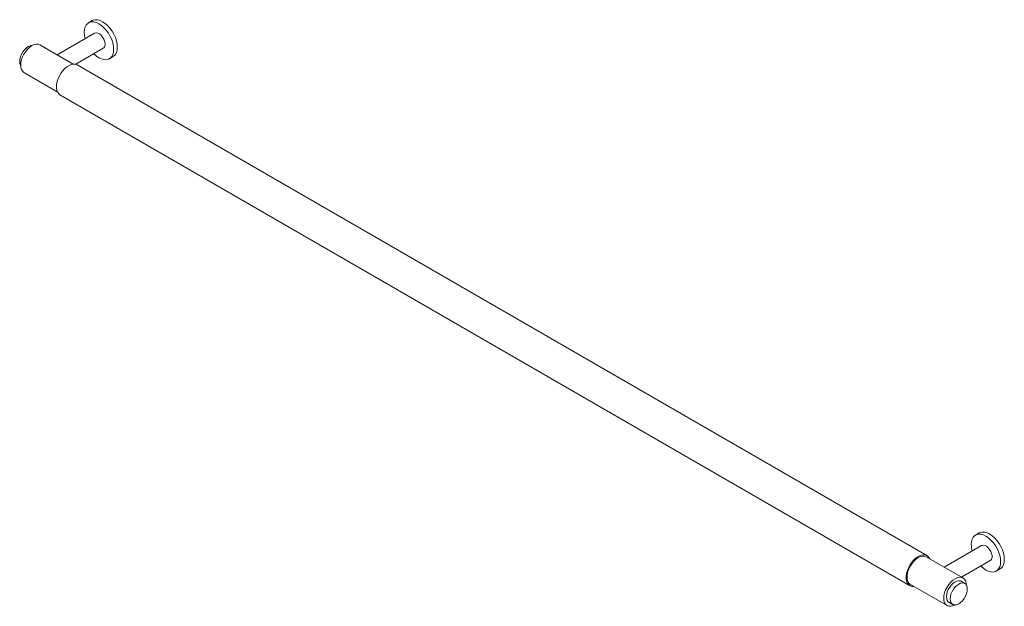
# Paper-space layout '_Isometric' of a CAD drawing. Header units: millimetres. Extents: x -274 to 295, y -162 to 176.
import ezdxf

# ---------------------------------------------------------------- set-up
doc = ezdxf.new("R2010")
doc.units = ezdxf.units.MM

psp = doc.layouts.new('_Isometric')

# ---------------------------------------------------------------- linework, layer by layer
at = {"color": 7, "linetype": 'Continuous', "lineweight": 15}
for p, q in [((-231.74, 175.82), (-233.86, 174.59)), ((-230.36, 168.53), (-251.95, 156.07)), ((-242.73, 150.75), (-261.98, 161.86)), ((-241.3, 150.67), (-225.37, 159.87)), ((-221.87, 153.81), (-219.74, 155.03)), ((250.37, -132.99), (-240.37, 150.31)), ((-271.18, 145.93), (-251.93, 134.81)), ((-250.37, 132.99), (240.37, -150.31)), ((280.56, -119.93), (278.43, -121.15)), ((281.93, -127.21), (260.35, -139.67)), ((271.18, -145.93), (249.97, -133.68)), ((270.35, -145.45), (286.93, -135.87)), ((290.43, -141.94), (292.55, -140.71)), ((272.2, -149.06), (270.08, -147.83)), ((240.77, -149.61), (261.98, -161.86)), ((263.08, -159.96), (265.2, -161.18))]:
    psp.add_line(p, q, dxfattribs=at)
at = {"color": 7, "linetype": 'Continuous', "lineweight": 15, "flags": 128}
for points in [[(-217.26, 160.53), (-217.39, 162.3), (-217.77, 164.17), (-218.4, 166.08), (-219.24, 167.97), (-220.29, 169.78), (-221.5, 171.46), (-222.84, 172.96), (-224.27, 174.22), (-225.74, 175.22), (-227.22, 175.92), (-228.65, 176.31), (-229.99, 176.36), (-231.2, 176.08), (-231.74, 175.82)], [(-219.38, 159.3), (-219.51, 161.08), (-219.89, 162.95), (-220.52, 164.86), (-221.37, 166.75), (-222.41, 168.56), (-223.62, 170.24), (-224.96, 171.73), (-226.39, 173), (-227.87, 174), (-229.34, 174.7), (-230.77, 175.08), (-232.11, 175.14), (-233.32, 174.85), (-234.37, 174.25), (-235.21, 173.34), (-235.84, 172.15), (-236.22, 170.73), (-236.35, 169.1), (-236.22, 167.32), (-235.84, 165.45), (-235.82, 165.38)], [(-225.37, 159.87), (-225.12, 160.04), (-224.62, 160.7), (-224.36, 161.62), (-224.36, 162.73), (-224.62, 163.95), (-225.12, 165.19), (-225.83, 166.36), (-226.68, 167.36), (-227.62, 168.13), (-228.58, 168.61), (-229.49, 168.76), (-230.28, 168.58), (-230.36, 168.53)], [(-266.4, 161.51), (-266.55, 161.51), (-267.6, 161.33), (-268.7, 160.83), (-269.8, 160.05), (-270.85, 159.03), (-271.79, 157.8), (-272.57, 156.45), (-273.16, 155.02), (-273.53, 153.6), (-273.65, 152.26), (-273.53, 151.06), (-273.16, 150.06), (-273.08, 149.93)], [(-261.98, 161.86), (-262.97, 162.23), (-264.09, 162.27), (-265.31, 161.99), (-266.58, 161.41), (-267.85, 160.53), (-269.07, 159.4), (-270.19, 158.05), (-271.18, 156.55), (-271.99, 154.94), (-272.59, 153.3), (-272.96, 151.68), (-273.08, 150.14), (-272.96, 148.74), (-272.59, 147.55), (-271.99, 146.6), (-271.18, 145.93), (-271.18, 145.93)], [(-230.82, 156.72), (-230.77, 156.67), (-229.34, 155.4), (-227.87, 154.4), (-226.39, 153.7), (-224.96, 153.32), (-223.62, 153.27), (-222.41, 153.55), (-221.37, 154.15), (-220.52, 155.06), (-219.89, 156.25), (-219.51, 157.67), (-219.38, 159.3)], [(-240.37, 150.31), (-241.26, 150.67), (-242.43, 150.77), (-243.7, 150.54), (-245.03, 150), (-246.37, 149.15), (-247.68, 148.03), (-248.9, 146.68), (-250, 145.14), (-250.92, 143.49), (-251.65, 141.76), (-252.15, 140.03), (-252.41, 138.36), (-252.41, 136.81), (-252.15, 135.43), (-251.65, 134.28), (-250.92, 133.39), (-250.37, 132.99)], [(280.56, -119.93), (281.1, -119.66), (282.31, -119.38), (283.65, -119.44), (285.08, -119.82), (286.56, -120.52), (288.03, -121.52), (289.46, -122.79), (290.8, -124.28), (292.01, -125.96), (293.06, -127.77), (293.9, -129.66), (294.53, -131.57), (294.91, -133.44), (295.04, -135.22), (294.91, -136.84), (294.53, -138.27), (293.9, -139.46), (293.06, -140.37), (292.55, -140.71)], [(275.95, -126.65), (276.08, -125.02), (276.46, -123.59), (277.09, -122.4), (277.93, -121.49), (278.98, -120.89), (280.19, -120.61), (281.53, -120.66), (282.96, -121.04), (284.43, -121.75), (285.91, -122.74), (287.34, -124.01), (288.68, -125.51), (289.89, -127.19), (290.93, -129), (291.78, -130.89), (292.41, -132.8), (292.79, -134.67), (292.92, -136.44), (292.79, -138.07), (292.41, -139.5), (291.78, -140.69), (290.93, -141.59), (289.89, -142.2), (288.68, -142.48), (287.34, -142.43), (285.91, -142.04), (284.43, -141.34), (282.96, -140.34), (281.53, -139.08), (281.48, -139.02)], [(281.93, -127.21), (282.02, -127.17), (282.81, -126.98), (283.71, -127.13), (284.67, -127.61), (285.62, -128.38), (286.47, -129.39), (287.18, -130.55), (287.68, -131.79), (287.94, -133.01), (287.94, -134.12), (287.68, -135.04), (287.18, -135.7), (286.93, -135.87)], [(251.93, -134.81), (251.31, -133.8), (250.48, -133.06), (249.47, -132.63), (248.3, -132.52), (247.03, -132.75), (245.7, -133.3), (244.36, -134.15), (243.05, -135.27), (241.83, -136.62), (240.74, -138.15), (239.81, -139.81), (239.08, -141.53), (238.58, -143.26), (238.33, -144.93), (238.33, -146.49), (238.58, -147.86), (239.08, -149.02), (239.81, -149.9), (240.74, -150.49), (241.83, -150.76), (242.73, -150.75)], [(249.97, -133.68), (248.98, -133.31), (247.86, -133.27), (246.64, -133.55), (245.37, -134.13), (244.1, -135.01), (242.88, -136.14), (241.75, -137.49), (240.77, -138.99), (239.96, -140.6), (239.36, -142.24), (238.99, -143.86), (238.86, -145.4), (238.99, -146.8), (239.36, -147.99), (239.96, -148.94), (240.77, -149.61), (240.77, -149.61)], [(273.08, -149.93), (272.96, -148.74), (272.59, -147.55), (271.99, -146.6), (271.18, -145.93), (270.19, -145.56), (269.07, -145.52), (267.85, -145.79), (266.58, -146.38), (265.31, -147.26), (264.09, -148.39), (262.97, -149.73), (261.98, -151.24), (261.17, -152.84), (260.57, -154.49), (260.2, -156.11), (260.07, -157.65), (260.2, -159.04), (260.57, -160.24), (261.17, -161.19), (261.98, -161.86), (262.97, -162.23), (264.09, -162.27), (265.31, -161.99), (266.4, -161.51)], [(270.08, -147.83), (269.67, -147.64), (268.73, -147.5), (267.68, -147.68), (266.58, -148.18), (265.48, -148.96), (264.43, -149.98), (263.49, -151.21), (262.71, -152.56), (262.12, -153.99), (261.75, -155.41), (261.63, -156.75), (261.75, -157.95), (262.12, -158.95), (262.71, -159.69), (263.08, -159.96)], [(273.65, -152.26), (273.53, -151.06), (273.16, -150.06), (272.57, -149.32), (271.79, -148.87), (270.85, -148.73), (269.8, -148.91), (268.7, -149.4), (267.6, -150.18), (266.55, -151.21), (265.61, -152.43), (264.83, -153.79), (264.24, -155.21), (263.87, -156.63), (263.75, -157.97), (263.87, -159.18), (264.24, -160.17), (264.83, -160.92), (265.61, -161.37), (266.55, -161.51), (267.6, -161.33), (268.7, -160.83), (269.8, -160.05), (270.85, -159.03), (271.79, -157.8), (272.57, -156.45), (273.16, -155.02), (273.53, -153.6), (273.65, -152.26)]]:
    psp.add_lwpolyline(points, dxfattribs=at)
at = {"color": 7, "linetype": 'Continuous', "lineweight": 15}
for centre, radius, start, end in [((-223.26, 159.93), 6.03, 305.6498, 5.6624), ((290.73, -126.43), 14.78, 180.8295, 195.4204)]:
    psp.add_arc(centre, radius, start, end, dxfattribs=at)

doc.saveas('drawing.dxf')
